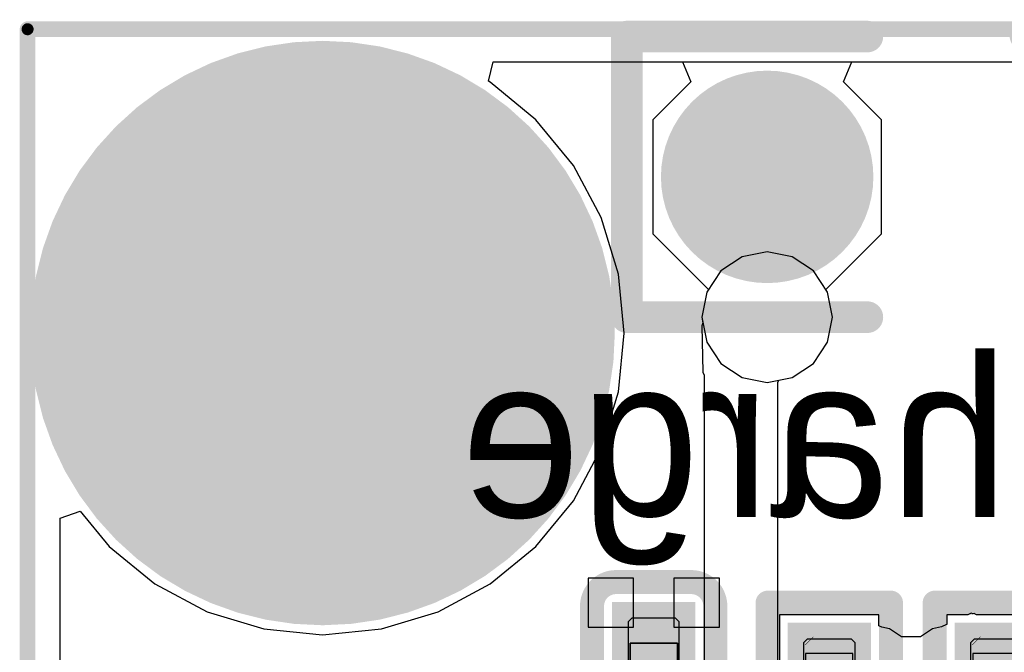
# Model space of a CAD drawing. Header units: millimetres. Extents: x 0 to 11.7, y 0 to 8.3.
# Tile 22 of 46: x 4.903 to 5.148, y 3.655 to 3.813. Entities that reach past the tile are written whole.
import ezdxf

# ---------------------------------------------------------------- set-up
doc = ezdxf.new("R2010")
doc.units = ezdxf.units.MM
doc.header["$MEASUREMENT"] = 0
for name, color, linetype in [('BottomLayer', 5, 'Continuous'), ('BottomOverlay', 54, 'Continuous'), ('BottomPaste', 16, 'Continuous'), ('BottomSolder', 6, 'Continuous'), ('ConnectLayer', 7, 'Continuous'), ('KeepOutLayer', 6, 'Continuous'), ('Mechanical15', 56, 'Continuous'), ('Mechanical4', 56, 'Continuous'), ('Mechanical5', 56, 'Continuous'), ('MidLayer1', 16, 'Continuous'), ('MidLayer2', 76, 'Continuous'), ('MultiLayer', 9, 'Continuous'), ('PadHoleLayer', 156, 'Continuous'), ('TopLayer', 1, 'Continuous'), ('TopOverlay', 2, 'Continuous'), ('TopSolder', 216, 'Continuous')]:
    doc.layers.add(name, color=color, linetype=linetype)

# ---------------------------------------------------------------- blocks, each defined once
blk = doc.blocks.new('C0201_B_20')
at = {"layer": 'BottomLayer'}
for points in [[(-0.0182, -0.00569), (-0.00369, -0.00569), (-0.0182, 0.00707), (-0.00369, 0.00707)], [(0.00339, -0.00569), (0.0179, -0.00569), (0.00339, 0.00707), (0.0179, 0.00707)]]:
    blk.add_solid(points, dxfattribs=at)
at = {"layer": 'BottomOverlay', "const_width": 0.006}
for points in [[(-0.0272, 0.01007, -0.414214), (-0.0212, 0.01607)], [(0.0209, 0.01607, -0.414214), (0.0269, 0.01007)], [(-0.0212, -0.01469, -0.414214), (-0.0272, -0.00869)], [(0.0269, -0.00869, -0.414214), (0.0209, -0.01469)]]:
    blk.add_lwpolyline(points, format="xyb", dxfattribs=at)
for points in [[(-0.00669, 0.01607), (-0.0212, 0.01607)], [(0.0209, 0.01607), (0.00639, 0.01607)], [(-0.0272, -0.00869), (-0.0272, 0.01007)], [(0.0269, -0.00869), (0.0269, 0.01007)], [(-0.00669, -0.01469), (-0.0212, -0.01469)], [(0.0209, -0.01469), (0.00639, -0.01469)]]:
    blk.add_lwpolyline(points, dxfattribs=at)
at = {"layer": 'BottomOverlay', "const_width": 0.003}
for points in [[(-0.0227, 0.01607, 1), (-0.0197, 0.01607, 1)], [(-0.0227, 0.01607, 1), (-0.0197, 0.01607, 1)], [(-0.00819, 0.01607, 1), (-0.00519, 0.01607, 1)], [(0.00489, 0.01607, 1), (0.00789, 0.01607, 1)], [(0.0194, 0.01607, 1), (0.0224, 0.01607, 1)], [(0.0194, 0.01607, 1), (0.0224, 0.01607, 1)], [(-0.0287, 0.01007, 1), (-0.0257, 0.01007, 1)], [(-0.0287, 0.01007, 1), (-0.0257, 0.01007, 1)], [(0.0254, 0.01007, 1), (0.0284, 0.01007, 1)], [(0.0254, 0.01007, 1), (0.0284, 0.01007, 1)], [(-0.0287, -0.00869, 1), (-0.0257, -0.00869, 1)], [(-0.0287, -0.00869, 1), (-0.0257, -0.00869, 1)], [(0.0254, -0.00869, 1), (0.0284, -0.00869, 1)], [(0.0254, -0.00869, 1), (0.0284, -0.00869, 1)], [(-0.0227, -0.01469, 1), (-0.0197, -0.01469, 1)], [(-0.0227, -0.01469, 1), (-0.0197, -0.01469, 1)], [(-0.00819, -0.01469, 1), (-0.00519, -0.01469, 1)], [(0.00489, -0.01469, 1), (0.00789, -0.01469, 1)], [(0.0194, -0.01469, 1), (0.0224, -0.01469, 1)], [(0.0194, -0.01469, 1), (0.0224, -0.01469, 1)]]:
    blk.add_lwpolyline(points, format="xyb", close=True, dxfattribs=at)
at = {"layer": 'BottomPaste'}
for p, q in [((-0.01725, 0.00707), (-0.0182, 0.00612)), ((-0.0182, 0.00612), (-0.0182, -0.00474)), ((-0.00428, 0.00707), (-0.01725, 0.00707)), ((-0.00334, 0.00612), (-0.00428, 0.00707)), ((-0.00334, -0.00474), (-0.00334, 0.00612)), ((0.00304, 0.00612), (0.00398, 0.00707)), ((0.00304, -0.00474), (0.00304, 0.00612)), ((0.00398, 0.00707), (0.01695, 0.00707)), ((0.01695, 0.00707), (0.0179, 0.00612)), ((0.0179, 0.00612), (0.0179, -0.00474)), ((-0.0182, -0.00474), (-0.01725, -0.00569)), ((-0.00428, -0.00569), (-0.00334, -0.00474)), ((0.00398, -0.00569), (0.00304, -0.00474)), ((0.0179, -0.00474), (0.01695, -0.00569)), ((-0.01725, -0.00569), (-0.00428, -0.00569)), ((0.01695, -0.00569), (0.00398, -0.00569))]:
    blk.add_line(p, q, dxfattribs=at)
for points in [[(-0.0182, -0.00569), (-0.00369, -0.00569), (-0.0182, 0.00707), (-0.00369, 0.00707)], [(0.00339, -0.00569), (0.0179, -0.00569), (0.00339, 0.00707), (0.0179, 0.00707)]]:
    blk.add_solid(points, dxfattribs=at)
at = {"layer": 'BottomSolder'}
for points in [[(-0.0222, -0.00969), (0.00031, -0.00969), (-0.0222, 0.01107), (0.00031, 0.01107)], [(-0.00061, -0.00969), (0.0219, -0.00969), (-0.00061, 0.01107), (0.0219, 0.01107)]]:
    blk.add_solid(points, dxfattribs=at)
at = {"layer": 'Mechanical4'}
for p, q in [((0.01166, 0.0066), (-0.01196, 0.0066)), ((-0.01196, 0.0066), (-0.01196, -0.00521)), ((0.01166, -0.00521), (0.01166, 0.0066)), ((-0.01196, -0.00521), (0.01166, -0.00521))]:
    blk.add_line(p, q, dxfattribs=at)
at = {"layer": 'Mechanical5'}
for p, q in [((-0.01196, -0.00521), (-0.01196, 0.0066)), ((-0.01196, 0.0066), (-0.00606, 0.0066)), ((-0.00606, 0.0066), (-0.00606, -0.00521)), ((0.01166, 0.0066), (0.00576, 0.0066)), ((0.00576, 0.0066), (0.00576, -0.00521)), ((0.01166, -0.00521), (0.01166, 0.0066)), ((-0.00606, -0.00521), (-0.01196, -0.00521)), ((0.00576, -0.00521), (0.01166, -0.00521))]:
    blk.add_line(p, q, dxfattribs=at)
blk = doc.blocks.new('R0201_B_32')
at = {"layer": 'BottomLayer'}
for points in [[(-0.01477, -0.00638), (-0.00284, -0.00638), (-0.01477, 0.00638), (-0.00284, 0.00638)], [(0.00425, -0.00638), (0.01618, -0.00638), (0.00425, 0.00638), (0.01618, 0.00638)]]:
    blk.add_solid(points, dxfattribs=at)
at = {"layer": 'BottomOverlay', "const_width": 0.006}
for points in [[(-0.02377, 0.01538), (-0.00584, 0.01538)], [(-0.02377, 0.01538), (-0.02377, -0.01538)], [(0.00725, 0.01538), (0.02518, 0.01538)], [(0.02518, 0.01538), (0.02518, -0.01538)], [(-0.02377, -0.01538), (-0.00584, -0.01538)], [(0.00725, -0.01538), (0.02518, -0.01538)]]:
    blk.add_lwpolyline(points, dxfattribs=at)
at = {"layer": 'BottomOverlay', "const_width": 0.003}
for points in [[(-0.02527, 0.01538, 1), (-0.02227, 0.01538, 1)], [(-0.02527, 0.01538, 1), (-0.02227, 0.01538, 1)], [(-0.00734, 0.01538, 1), (-0.00434, 0.01538, 1)], [(0.00575, 0.01538, 1), (0.00875, 0.01538, 1)], [(0.02368, 0.01538, 1), (0.02668, 0.01538, 1)], [(0.02368, 0.01538, 1), (0.02668, 0.01538, 1)], [(-0.02527, -0.01538, 1), (-0.02227, -0.01538, 1)], [(-0.02527, -0.01538, 1), (-0.02227, -0.01538, 1)], [(-0.00734, -0.01538, 1), (-0.00434, -0.01538, 1)], [(0.00575, -0.01538, 1), (0.00875, -0.01538, 1)], [(0.02368, -0.01538, 1), (0.02668, -0.01538, 1)], [(0.02368, -0.01538, 1), (0.02668, -0.01538, 1)]]:
    blk.add_lwpolyline(points, format="xyb", close=True, dxfattribs=at)
at = {"layer": 'BottomPaste'}
for p, q in [((-0.01383, 0.00638), (-0.01477, 0.00543)), ((-0.01477, 0.00543), (-0.01477, -0.00543)), ((-0.00343, 0.00638), (-0.01383, 0.00638)), ((-0.00248, 0.00543), (-0.00343, 0.00638)), ((-0.00248, -0.00543), (-0.00248, 0.00543)), ((0.00389, 0.00543), (0.00484, 0.00638)), ((0.00389, -0.00543), (0.00389, 0.00543)), ((0.00484, 0.00638), (0.01524, 0.00638)), ((0.01524, 0.00638), (0.01618, 0.00543)), ((0.01618, 0.00543), (0.01618, -0.00543)), ((-0.01477, -0.00543), (-0.01383, -0.00638)), ((-0.01383, -0.00638), (-0.00343, -0.00638)), ((-0.00343, -0.00638), (-0.00248, -0.00543)), ((0.00484, -0.00638), (0.00389, -0.00543)), ((0.01524, -0.00638), (0.00484, -0.00638)), ((0.01618, -0.00543), (0.01524, -0.00638))]:
    blk.add_line(p, q, dxfattribs=at)
for points in [[(-0.01477, -0.00638), (-0.00284, -0.00638), (-0.01477, 0.00638), (-0.00284, 0.00638)], [(0.00425, -0.00638), (0.01618, -0.00638), (0.00425, 0.00638), (0.01618, 0.00638)]]:
    blk.add_solid(points, dxfattribs=at)
at = {"layer": 'BottomSolder'}
for points in [[(-0.01877, -0.01038), (0.00116, -0.01038), (-0.01877, 0.01038), (0.00116, 0.01038)], [(0.00025, -0.01038), (0.02018, -0.01038), (0.00025, 0.01038), (0.02018, 0.01038)]]:
    blk.add_solid(points, dxfattribs=at)
at = {"layer": 'Mechanical15', "const_width": 0.0001}
blk.add_lwpolyline([(0.01465, 0.006), (0.01665, 0.004)], dxfattribs=at)
at = {"layer": 'Mechanical15', "const_width": 0.00005}
for points in [[(0.01462, 0.006, 1), (0.01467, 0.006, 1)], [(0.01662, 0.004, 1), (0.01667, 0.004, 1)]]:
    blk.add_lwpolyline(points, format="xyb", close=True, dxfattribs=at)
at = {"layer": 'Mechanical4'}
for p, q in [((0.01252, 0.0059), (-0.01111, 0.0059)), ((-0.01111, 0.0059), (-0.01111, -0.00591)), ((0.01252, -0.00591), (0.01252, 0.0059)), ((-0.01111, -0.00591), (0.01252, -0.00591))]:
    blk.add_line(p, q, dxfattribs=at)
at = {"layer": 'Mechanical5'}
for p, q in [((-0.01111, -0.00591), (-0.01111, 0.0059)), ((-0.01111, 0.0059), (-0.0052, 0.0059)), ((-0.0052, 0.0059), (-0.0052, -0.00591)), ((0.01252, 0.0059), (0.00661, 0.0059)), ((0.00661, 0.0059), (0.00661, -0.00591)), ((0.01252, -0.00591), (0.01252, 0.0059)), ((-0.0052, -0.00591), (-0.01111, -0.00591)), ((0.00661, -0.00591), (0.01252, -0.00591))]:
    blk.add_line(p, q, dxfattribs=at)
blk = doc.blocks.new('0805_LED_B_35')
at = {"layer": 'BottomLayer', "const_width": 0.0225}
for points in [[(-0.01258, 0.046, 1), (0.00992, 0.046, 1)], [(-0.01258, -0.044, 1), (0.00992, -0.044, 1)]]:
    blk.add_lwpolyline(points, format="xyb", close=True, dxfattribs=at)
at = {"layer": 'BottomOverlay'}
for p, q in [((-0.0485, -0.02243), (-0.03517, -0.02243)), ((-0.03517, -0.02243), (-0.04183, -0.02243)), ((-0.04183, -0.02243), (-0.04183, -0.06241)), ((-0.04183, -0.06241), (-0.0485, -0.05575))]:
    blk.add_line(p, q, dxfattribs=at)
at = {"layer": 'BottomOverlay', "const_width": 0.00787}
for points in [[(-0.03633, 0.081), (0.03367, 0.081)], [(-0.03633, 0.081), (-0.03633, 0.021)], [(0.03367, 0.081), (0.03367, 0.021)], [(0.03394, -0.01841), (0.03394, -0.079)], [(-0.03633, -0.079), (0.03394, -0.079)]]:
    blk.add_lwpolyline(points, dxfattribs=at)
at = {"layer": 'BottomOverlay', "const_width": 0.00394}
for points in [[(-0.0383, 0.081, 1), (-0.03436, 0.081, 1)], [(-0.0383, 0.081, 1), (-0.03436, 0.081, 1)], [(0.0317, 0.081, 1), (0.03564, 0.081, 1)], [(0.0317, 0.081, 1), (0.03564, 0.081, 1)], [(-0.0383, 0.021, 1), (-0.03436, 0.021, 1)], [(0.0317, 0.021, 1), (0.03564, 0.021, 1)], [(0.03197, -0.01841, 1), (0.03591, -0.01841, 1)], [(-0.0383, -0.079, 1), (-0.03436, -0.079, 1)], [(0.03197, -0.079, 1), (0.03591, -0.079, 1)], [(0.03197, -0.079, 1), (0.03591, -0.079, 1)]]:
    blk.add_lwpolyline(points, format="xyb", close=True, dxfattribs=at)
at = {"layer": 'BottomPaste', "const_width": 0.0225}
for points in [[(-0.01258, 0.046, 1), (0.00992, 0.046, 1)], [(-0.01258, -0.044, 1), (0.00992, -0.044, 1)]]:
    blk.add_lwpolyline(points, format="xyb", close=True, dxfattribs=at)
at = {"layer": 'BottomSolder', "const_width": 0.0265}
for points in [[(-0.01458, 0.046, 1), (0.01192, 0.046, 1)], [(-0.01458, -0.044, 1), (0.01192, -0.044, 1)]]:
    blk.add_lwpolyline(points, format="xyb", close=True, dxfattribs=at)
blk = doc.blocks.new('3_5_2_0_67')
at = {"layer": 'BottomLayer', "const_width": 0.0689}
blk.add_lwpolyline([(-0.03671, -0.0009, 1), (0.03219, -0.0009, 1)], format="xyb", close=True, dxfattribs=at)
at = {"layer": 'BottomSolder', "const_width": 0.0729}
blk.add_lwpolyline([(-0.03871, -0.0009, 1), (0.03419, -0.0009, 1)], format="xyb", close=True, dxfattribs=at)
at = {"layer": 'MidLayer1', "const_width": 0.0689}
blk.add_lwpolyline([(-0.03671, -0.0009, 1), (0.03219, -0.0009, 1)], format="xyb", close=True, dxfattribs=at)
at = {"layer": 'MidLayer2', "const_width": 0.0689}
blk.add_lwpolyline([(-0.03671, -0.0009, 1), (0.03219, -0.0009, 1)], format="xyb", close=True, dxfattribs=at)
at = {"layer": 'MultiLayer', "const_width": 0.0689}
blk.add_lwpolyline([(-0.03671, -0.0009, 1), (0.03219, -0.0009, 1)], format="xyb", close=True, dxfattribs=at)
at = {"layer": 'PadHoleLayer', "const_width": 0.03937}
blk.add_lwpolyline([(-0.02194, -0.0009, 1), (0.01743, -0.0009, 1)], format="xyb", close=True, dxfattribs=at)
at = {"layer": 'TopLayer', "const_width": 0.0689}
blk.add_lwpolyline([(-0.03671, -0.0009, 1), (0.03219, -0.0009, 1)], format="xyb", close=True, dxfattribs=at)
at = {"layer": 'TopSolder', "const_width": 0.0729}
blk.add_lwpolyline([(-0.03871, -0.0009, 1), (0.03419, -0.0009, 1)], format="xyb", close=True, dxfattribs=at)
blk = doc.blocks.new('R0201_B_74')
at = {"layer": 'BottomLayer'}
for points in [[(-0.01477, -0.00638), (-0.00284, -0.00638), (-0.01477, 0.00638), (-0.00284, 0.00638)], [(0.00425, -0.00638), (0.01618, -0.00638), (0.00425, 0.00638), (0.01618, 0.00638)]]:
    blk.add_solid(points, dxfattribs=at)
at = {"layer": 'BottomOverlay', "const_width": 0.006}
for points in [[(-0.02377, 0.01538), (-0.00584, 0.01538)], [(-0.02377, 0.01538), (-0.02377, -0.01538)], [(0.00725, 0.01538), (0.02518, 0.01538)], [(0.02518, 0.01538), (0.02518, -0.01538)], [(-0.02377, -0.01538), (-0.00584, -0.01538)], [(0.00725, -0.01538), (0.02518, -0.01538)]]:
    blk.add_lwpolyline(points, dxfattribs=at)
at = {"layer": 'BottomOverlay', "const_width": 0.003}
for points in [[(-0.02527, 0.01538, 1), (-0.02227, 0.01538, 1)], [(-0.02527, 0.01538, 1), (-0.02227, 0.01538, 1)], [(-0.00734, 0.01538, 1), (-0.00434, 0.01538, 1)], [(0.00575, 0.01538, 1), (0.00875, 0.01538, 1)], [(0.02368, 0.01538, 1), (0.02668, 0.01538, 1)], [(0.02368, 0.01538, 1), (0.02668, 0.01538, 1)], [(-0.02527, -0.01538, 1), (-0.02227, -0.01538, 1)], [(-0.02527, -0.01538, 1), (-0.02227, -0.01538, 1)], [(-0.00734, -0.01538, 1), (-0.00434, -0.01538, 1)], [(0.00575, -0.01538, 1), (0.00875, -0.01538, 1)], [(0.02368, -0.01538, 1), (0.02668, -0.01538, 1)], [(0.02368, -0.01538, 1), (0.02668, -0.01538, 1)]]:
    blk.add_lwpolyline(points, format="xyb", close=True, dxfattribs=at)
at = {"layer": 'BottomPaste'}
for p, q in [((-0.01383, 0.00638), (-0.01477, 0.00543)), ((-0.01477, 0.00543), (-0.01477, -0.00543)), ((-0.00343, 0.00638), (-0.01383, 0.00638)), ((-0.00248, 0.00543), (-0.00343, 0.00638)), ((-0.00248, -0.00543), (-0.00248, 0.00543)), ((0.00389, 0.00543), (0.00484, 0.00638)), ((0.00389, -0.00543), (0.00389, 0.00543)), ((0.00484, 0.00638), (0.01524, 0.00638)), ((0.01524, 0.00638), (0.01618, 0.00543)), ((0.01618, 0.00543), (0.01618, -0.00543)), ((-0.01477, -0.00543), (-0.01383, -0.00638)), ((-0.01383, -0.00638), (-0.00343, -0.00638)), ((-0.00343, -0.00638), (-0.00248, -0.00543)), ((0.00484, -0.00638), (0.00389, -0.00543)), ((0.01524, -0.00638), (0.00484, -0.00638)), ((0.01618, -0.00543), (0.01524, -0.00638))]:
    blk.add_line(p, q, dxfattribs=at)
for points in [[(-0.01477, -0.00638), (-0.00284, -0.00638), (-0.01477, 0.00638), (-0.00284, 0.00638)], [(0.00425, -0.00638), (0.01618, -0.00638), (0.00425, 0.00638), (0.01618, 0.00638)]]:
    blk.add_solid(points, dxfattribs=at)
at = {"layer": 'BottomSolder'}
for points in [[(-0.01877, -0.01038), (0.00116, -0.01038), (-0.01877, 0.01038), (0.00116, 0.01038)], [(0.00025, -0.01038), (0.02018, -0.01038), (0.00025, 0.01038), (0.02018, 0.01038)]]:
    blk.add_solid(points, dxfattribs=at)
at = {"layer": 'Mechanical15', "const_width": 0.0001}
blk.add_lwpolyline([(0.01465, 0.006), (0.01665, 0.004)], dxfattribs=at)
at = {"layer": 'Mechanical15', "const_width": 0.00005}
for points in [[(0.01462, 0.006, 1), (0.01467, 0.006, 1)], [(0.01662, 0.004, 1), (0.01667, 0.004, 1)]]:
    blk.add_lwpolyline(points, format="xyb", close=True, dxfattribs=at)
at = {"layer": 'Mechanical4'}
for p, q in [((0.01252, 0.0059), (-0.01111, 0.0059)), ((-0.01111, 0.0059), (-0.01111, -0.00591)), ((0.01252, -0.00591), (0.01252, 0.0059)), ((-0.01111, -0.00591), (0.01252, -0.00591))]:
    blk.add_line(p, q, dxfattribs=at)
at = {"layer": 'Mechanical5'}
for p, q in [((-0.01111, -0.00591), (-0.01111, 0.0059)), ((-0.01111, 0.0059), (-0.0052, 0.0059)), ((-0.0052, 0.0059), (-0.0052, -0.00591)), ((0.01252, 0.0059), (0.00661, 0.0059)), ((0.00661, 0.0059), (0.00661, -0.00591)), ((0.01252, -0.00591), (0.01252, 0.0059)), ((-0.0052, -0.00591), (-0.01111, -0.00591)), ((0.00661, -0.00591), (0.01252, -0.00591))]:
    blk.add_line(p, q, dxfattribs=at)
blk = doc.blocks.new('LCD_240_240_76')
at = {"layer": 'TopOverlay', "const_width": 0.00394}
for points in [[(-0.82024, 1.09689), (0.21303, 1.09689)], [(-0.82024, -0.0535), (-0.82024, 1.09689)]]:
    blk.add_lwpolyline(points, dxfattribs=at)
at = {"layer": 'TopOverlay', "const_width": 0.00197}
blk.add_lwpolyline([(-0.82122, 1.09689, 1), (-0.81926, 1.09689, 1)], format="xyb", close=True, dxfattribs=at)
blk.add_lwpolyline([(-0.82122, 1.09689, 1), (-0.81926, 1.09689, 1)], format="xyb", close=True, dxfattribs=at)

msp = doc.modelspace()

# ---------------------------------------------------------------- linework, layer by layer
at = {"layer": 'ConnectLayer'}
for p, q in [((5.01978, 3.7973), (5.02099, 3.80215)), ((5.01978, 3.7973), (5.02099, 3.80215)), ((5.01978, 3.7973), (5.02099, 3.80215)), ((5.01978, 3.7973), (5.02099, 3.80215)), ((5.02099, 3.80215), (5.82167, 3.80215)), ((5.02099, 3.80215), (5.82167, 3.80215)), ((5.02099, 3.80215), (5.06822, 3.80215)), ((5.02099, 3.80215), (5.36033, 3.80215)), ((5.06822, 3.80215), (5.07029, 3.79715)), ((5.10837, 3.79715), (5.11044, 3.80215)), ((5.11044, 3.80215), (5.15822, 3.80215)), ((5.02024, 3.79705), (5.01978, 3.7973)), ((5.02024, 3.79705), (5.01978, 3.7973)), ((5.02024, 3.79705), (5.01978, 3.7973)), ((5.02024, 3.79705), (5.01978, 3.7973)), ((5.03165, 3.78769), (5.02024, 3.79705)), ((5.03165, 3.78769), (5.02024, 3.79705)), ((5.03165, 3.78769), (5.02024, 3.79705)), ((5.03165, 3.78769), (5.02024, 3.79705)), ((5.07029, 3.79715), (5.06083, 3.78769)), ((5.11783, 3.78769), (5.10837, 3.79715)), ((5.04101, 3.77628), (5.03165, 3.78769)), ((5.04101, 3.77628), (5.03165, 3.78769)), ((5.04101, 3.77628), (5.03165, 3.78769)), ((5.04101, 3.77628), (5.03165, 3.78769)), ((5.06083, 3.78769), (5.06083, 3.75919)), ((5.11783, 3.75919), (5.11783, 3.78769)), ((5.04796, 3.76327), (5.04101, 3.77628)), ((5.04796, 3.76327), (5.04101, 3.77628)), ((5.04796, 3.76327), (5.04101, 3.77628)), ((5.04796, 3.76327), (5.04101, 3.77628)), ((5.05224, 3.74915), (5.04796, 3.76327)), ((5.05224, 3.74915), (5.04796, 3.76327)), ((5.05224, 3.74915), (5.04796, 3.76327)), ((5.05224, 3.74915), (5.04796, 3.76327)), ((5.06083, 3.75919), (5.07469, 3.74533)), ((5.10397, 3.74533), (5.11783, 3.75919)), ((5.08309, 3.75352), (5.07779, 3.74998)), ((5.08309, 3.75352), (5.07779, 3.74998)), ((5.08309, 3.75352), (5.07779, 3.74998)), ((5.08933, 3.75476), (5.08309, 3.75352)), ((5.08933, 3.75476), (5.08309, 3.75352)), ((5.08933, 3.75476), (5.08309, 3.75352)), ((5.09557, 3.75352), (5.08933, 3.75476)), ((5.09557, 3.75352), (5.08933, 3.75476)), ((5.09557, 3.75352), (5.08933, 3.75476)), ((5.10087, 3.74998), (5.09557, 3.75352)), ((5.10087, 3.74998), (5.09557, 3.75352)), ((5.10087, 3.74998), (5.09557, 3.75352)), ((5.05369, 3.73447), (5.05224, 3.74915)), ((5.05369, 3.73447), (5.05224, 3.74915)), ((5.05369, 3.73447), (5.05224, 3.74915)), ((5.05369, 3.73447), (5.05224, 3.74915)), ((5.07779, 3.74998), (5.07426, 3.74469)), ((5.07779, 3.74998), (5.07426, 3.74469)), ((5.07779, 3.74998), (5.07426, 3.74469)), ((5.1044, 3.74469), (5.10087, 3.74998)), ((5.1044, 3.74469), (5.10087, 3.74998)), ((5.1044, 3.74469), (5.10087, 3.74998)), ((5.07426, 3.74469), (5.07302, 3.73845)), ((5.07426, 3.74469), (5.07302, 3.73845)), ((5.07426, 3.74469), (5.07302, 3.73845)), ((5.07426, 3.74469), (5.07302, 3.73845)), ((5.07469, 3.74533), (5.07426, 3.74469)), ((5.1044, 3.74469), (5.10397, 3.74533)), ((5.10564, 3.73845), (5.1044, 3.74469)), ((5.10564, 3.73845), (5.1044, 3.74469)), ((5.10564, 3.73845), (5.1044, 3.74469)), ((5.10564, 3.73845), (5.1044, 3.74469)), ((5.07302, 3.73845), (5.0733, 3.737)), ((5.07302, 3.73845), (5.07426, 3.7322)), ((5.07302, 3.73845), (5.07426, 3.7322)), ((5.07302, 3.73845), (5.07426, 3.7322)), ((5.1044, 3.7322), (5.10564, 3.73845)), ((5.1044, 3.7322), (5.10564, 3.73845)), ((5.1044, 3.7322), (5.10564, 3.73845)), ((5.1044, 3.7322), (5.10564, 3.73845)), ((5.0733, 3.737), (5.07304, 3.73631)), ((5.07304, 3.73631), (5.07331, 3.72471)), ((5.05224, 3.71979), (5.05369, 3.73447)), ((5.05224, 3.71979), (5.05369, 3.73447)), ((5.05224, 3.71979), (5.05369, 3.73447)), ((5.05224, 3.71979), (5.05369, 3.73447)), ((5.07426, 3.7322), (5.07779, 3.72691)), ((5.07426, 3.7322), (5.07779, 3.72691)), ((5.07426, 3.7322), (5.07779, 3.72691)), ((5.10087, 3.72691), (5.1044, 3.7322)), ((5.10087, 3.72691), (5.1044, 3.7322)), ((5.10087, 3.72691), (5.1044, 3.7322)), ((5.10087, 3.72691), (5.1044, 3.7322)), ((5.07779, 3.72691), (5.08309, 3.72338)), ((5.07779, 3.72691), (5.08309, 3.72338)), ((5.07779, 3.72691), (5.08309, 3.72338)), ((5.09557, 3.72338), (5.10087, 3.72691)), ((5.09557, 3.72338), (5.10087, 3.72691)), ((5.09557, 3.72338), (5.10087, 3.72691)), ((5.09557, 3.72338), (5.10087, 3.72691)), ((5.07331, 3.72471), (5.07363, 3.724)), ((5.07363, 3.724), (5.07363, 3.62669)), ((5.08309, 3.72338), (5.08933, 3.72213)), ((5.08309, 3.72338), (5.08933, 3.72213)), ((5.08309, 3.72338), (5.08933, 3.72213)), ((5.08933, 3.72213), (5.09557, 3.72338)), ((5.08933, 3.72213), (5.09557, 3.72338)), ((5.08933, 3.72213), (5.09557, 3.72338)), ((5.09198, 3.72214), (5.09225, 3.72271)), ((5.09198, 3.72172), (5.09198, 3.72214)), ((5.09203, 3.72124), (5.09198, 3.72172)), ((5.09198, 3.72118), (5.09203, 3.72124)), ((5.09198, 3.62437), (5.09198, 3.72118)), ((5.09225, 3.72271), (5.09557, 3.72338)), ((5.04796, 3.70567), (5.05224, 3.71979)), ((5.04796, 3.70567), (5.05224, 3.71979)), ((5.04796, 3.70567), (5.05224, 3.71979)), ((5.04796, 3.70567), (5.05224, 3.71979)), ((5.04101, 3.69266), (5.04796, 3.70567)), ((5.04101, 3.69266), (5.04796, 3.70567)), ((5.04101, 3.69266), (5.04796, 3.70567)), ((5.04101, 3.69266), (5.04796, 3.70567)), ((5.03165, 3.68126), (5.04101, 3.69266)), ((5.03165, 3.68126), (5.04101, 3.69266)), ((5.03165, 3.68126), (5.04101, 3.69266)), ((5.03165, 3.68126), (5.04101, 3.69266)), ((4.91297, 3.6883), (4.91797, 3.69008)), ((4.91297, 3.6883), (4.91797, 3.69008)), ((4.91297, 3.6883), (4.91797, 3.69008)), ((4.91297, 3.6883), (4.91797, 3.69008)), ((4.91797, 3.69008), (4.92521, 3.68126)), ((4.91797, 3.69008), (4.92521, 3.68126)), ((4.91797, 3.69008), (4.92521, 3.68126)), ((4.91797, 3.69008), (4.92521, 3.68126)), ((4.91297, 2.78155), (4.91297, 3.6883)), ((4.91297, 2.78155), (4.91297, 3.6883)), ((4.91297, 2.78155), (4.91297, 3.6883)), ((4.91297, 2.78155), (4.91297, 3.6883)), ((4.92521, 3.68126), (4.93662, 3.6719)), ((4.92521, 3.68126), (4.93662, 3.6719)), ((4.92521, 3.68126), (4.93662, 3.6719)), ((4.92521, 3.68126), (4.93662, 3.6719)), ((5.02024, 3.6719), (5.03165, 3.68126)), ((5.02024, 3.6719), (5.03165, 3.68126)), ((5.02024, 3.6719), (5.03165, 3.68126)), ((5.02024, 3.6719), (5.03165, 3.68126)), ((5.05602, 3.67335), (5.04464, 3.67335)), ((5.04464, 3.67335), (5.04464, 3.6611)), ((5.05602, 3.6611), (5.05602, 3.67335)), ((5.0774, 3.67335), (5.06602, 3.67335)), ((5.06602, 3.67335), (5.06602, 3.6611)), ((5.0774, 3.6611), (5.0774, 3.67335)), ((4.93662, 3.6719), (4.94963, 3.66494)), ((4.93662, 3.6719), (4.94963, 3.66494)), ((4.93662, 3.6719), (4.94963, 3.66494)), ((4.93662, 3.6719), (4.94963, 3.66494)), ((5.00723, 3.66494), (5.02024, 3.6719)), ((5.00723, 3.66494), (5.02024, 3.6719)), ((5.00723, 3.66494), (5.02024, 3.6719)), ((5.00723, 3.66494), (5.02024, 3.6719)), ((4.94963, 3.66494), (4.96375, 3.66066)), ((4.94963, 3.66494), (4.96375, 3.66066)), ((4.94963, 3.66494), (4.96375, 3.66066)), ((4.94963, 3.66494), (4.96375, 3.66066)), ((4.99311, 3.66066), (5.00723, 3.66494)), ((4.99311, 3.66066), (5.00723, 3.66494)), ((4.99311, 3.66066), (5.00723, 3.66494)), ((4.99311, 3.66066), (5.00723, 3.66494)), ((5.11721, 3.66421), (5.09245, 3.66421)), ((5.09245, 3.66421), (5.09245, 3.64919)), ((5.11721, 3.66141), (5.11721, 3.66421)), ((5.13935, 3.66421), (5.13413, 3.66421)), ((5.13413, 3.66421), (5.13413, 3.66173)), ((5.14025, 3.66458), (5.13935, 3.66421)), ((5.1406, 3.66444), (5.14025, 3.66458)), ((5.14097, 3.66454), (5.1406, 3.66444)), ((5.14157, 3.66421), (5.14097, 3.66454)), ((5.15889, 3.66421), (5.14157, 3.66421)), ((4.96375, 3.66066), (4.97843, 3.65921)), ((4.96375, 3.66066), (4.97843, 3.65921)), ((4.96375, 3.66066), (4.97843, 3.65921)), ((4.96375, 3.66066), (4.97843, 3.65921)), ((4.97843, 3.65921), (4.99311, 3.66066)), ((4.97843, 3.65921), (4.99311, 3.66066)), ((4.97843, 3.65921), (4.99311, 3.66066)), ((4.97843, 3.65921), (4.99311, 3.66066)), ((5.04464, 3.6611), (5.05602, 3.6611)), ((5.06602, 3.6611), (5.0774, 3.6611)), ((5.11791, 3.6611), (5.11721, 3.66141)), ((5.11985, 3.66072), (5.11791, 3.6611)), ((5.12283, 3.65873), (5.11985, 3.66072)), ((5.13056, 3.66072), (5.12759, 3.65873)), ((5.13281, 3.66117), (5.13056, 3.66072)), ((5.13409, 3.66173), (5.13281, 3.66117)), ((5.13413, 3.66173), (5.13409, 3.66173)), ((5.12759, 3.65873), (5.12283, 3.65873))]:
    msp.add_line(p, q, dxfattribs=at)
at = {"layer": 'KeepOutLayer', "const_width": 0.00394}
for points in [[(4.90484, 3.81027), (5.93811, 3.81027)], [(4.90484, 2.65988), (4.90484, 3.81027)]]:
    msp.add_lwpolyline(points, dxfattribs=at)
at = {"layer": 'KeepOutLayer', "const_width": 0.00197}
msp.add_lwpolyline([(4.90386, 3.81027, 1), (4.90583, 3.81027, 1)], format="xyb", close=True, dxfattribs=at)
msp.add_lwpolyline([(4.90386, 3.81027, 1), (4.90583, 3.81027, 1)], format="xyb", close=True, dxfattribs=at)
at = {"layer": 'TopOverlay', "const_width": 0.003}
for points in [[(4.90484, 3.81027), (5.22421, 3.81027)], [(4.90484, 3.64495), (4.90484, 3.81027)]]:
    msp.add_lwpolyline(points, dxfattribs=at)
at = {"layer": 'TopOverlay', "const_width": 0.0015}
msp.add_lwpolyline([(4.90409, 3.81027, 1), (4.90559, 3.81027, 1)], format="xyb", close=True, dxfattribs=at)
msp.add_lwpolyline([(4.90409, 3.81027, 1), (4.90559, 3.81027, 1)], format="xyb", close=True, dxfattribs=at)

# ---------------------------------------------------------------- block references
for name, p in [('LCD_240_240_76', (5.72508, 2.71338)), ('3_5_2_0_67', (4.98069, 3.73538))]:
    msp.add_blockref(name, p)
for name, p, rotation in [('0805_LED_B_35', (5.13533, 3.77477), 90), ('C0201_B_20', (5.06033, 3.64515), 270), ('R0201_B_74', (5.10483, 3.64203), 90), ('R0201_B_32', (5.14651, 3.64203), 90)]:
    msp.add_blockref(name, p, dxfattribs=dict(rotation=rotation))

# ---------------------------------------------------------------- texts
at = {"layer": 'BottomOverlay', "text_generation_flag": 2}
msp.add_text('Charge', height=0.04, rotation=360, dxfattribs=at).set_placement((5.18833, 3.68857))

doc.saveas('drawing.dxf')
